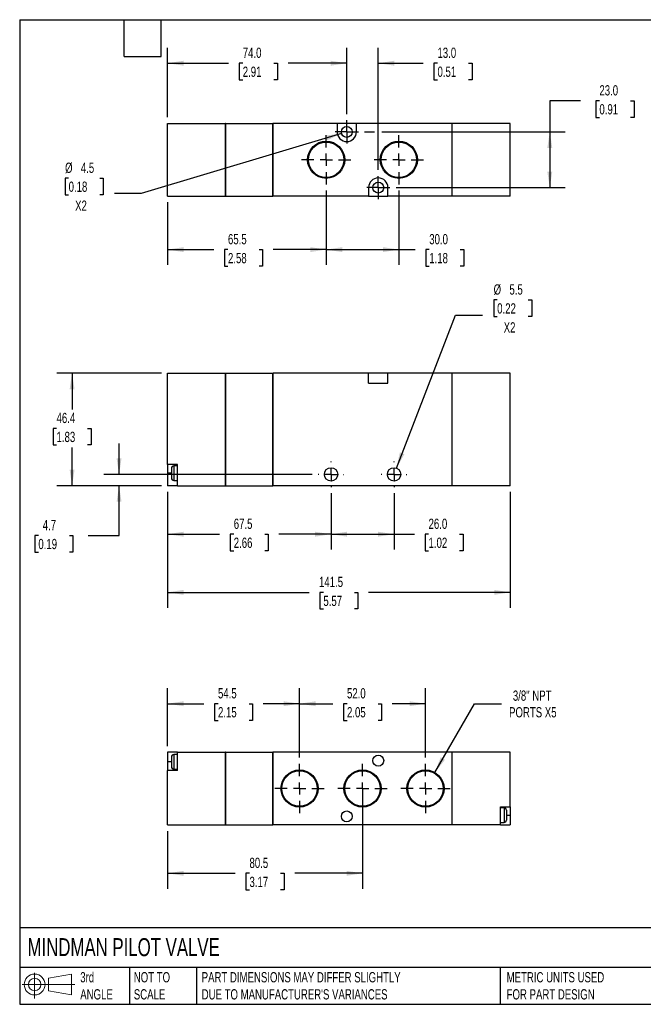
# Model space of a CAD drawing. Header units: millimetres. Extents: x 13 to 546, y 13 to 419.
# Tile 1 of 2: x 13 to 270, y 13 to 419. Entities that reach past the tile are written whole.
import ezdxf

# ---------------------------------------------------------------- set-up
doc = ezdxf.new("R2010")
doc.units = ezdxf.units.MM
doc.header["$LTSCALE"] = 2
doc.linetypes.add('SLD-Center', pattern=[19.05, 15.24, -1.27, 1.27, -1.27])
doc.linetypes.add('SLD-Solid', pattern=[0])
doc.layers.add('CENTER', color=40, linetype='SLD-Center')
doc.layers.add('SLD-DEFPOINTS', color=7, linetype='Continuous')
doc.layers.add('DIMENSIONS', color=140, linetype='SLD-Solid', lineweight=25)
doc.layers.add('TEXT', color=140, linetype='SLD-Solid', lineweight=25)
doc.styles.add('SLDTEXTSTYLE0', font='TXT', dxfattribs={"width": 0.7})
doc.dimstyles.new('SLDDIMSTYLE0', dxfattribs={"dimtxt": 4.316016, "dimasz": 6.604, "dimexe": 0, "dimexo": 0.0625, "dimgap": 1.079004, "dimtad": 0, "dimtih": 1, "dimtoh": 1, "dimdec": 1, "dimrnd": 1e-09, "dimzin": 12, "dimdsep": 46, "dimtxsty": 'SLDTEXTSTYLE0', "dimsah": 1, "dimcen": 0.09, "dimadec": 0, "dimazin": 3, "dimtfac": 1, "dimtdec": 1, "dimtmove": 0, "dimatfit": 0, "dimfxl": 0, "dimfrac": 2, "dimtolj": 1, "dimtzin": 12, "dimarcsym": 0})
doc.dimstyles.new('SLDDIMSTYLE1', dxfattribs={"dimtxt": 4.316016, "dimasz": 6.604, "dimexe": 0, "dimexo": 0.0625, "dimgap": 1.079004, "dimtad": 0, "dimtih": 1, "dimtoh": 1, "dimdec": 1, "dimrnd": 1e-09, "dimzin": 12, "dimdsep": 46, "dimtxsty": 'SLDTEXTSTYLE0', "dimsah": 1, "dimcen": 0.09, "dimadec": 0, "dimazin": 3, "dimtfac": 1, "dimtdec": 1, "dimtofl": 0, "dimtmove": 0, "dimatfit": 3, "dimfxl": 0, "dimfrac": 2, "dimtolj": 1, "dimtzin": 12, "dimarcsym": 0})
doc.dimstyles.new('SLDDIMSTYLE2', dxfattribs={"dimtxt": 4.316016, "dimasz": 6.604, "dimexe": 0, "dimexo": 0.0625, "dimgap": 1.079004, "dimtad": 0, "dimtih": 1, "dimtoh": 1, "dimdec": 1, "dimrnd": 1e-09, "dimzin": 4, "dimdsep": 46, "dimtxsty": 'SLDTEXTSTYLE0', "dimsah": 1, "dimcen": 0.09, "dimadec": 0, "dimazin": 1, "dimtfac": 1, "dimtdec": 1, "dimtofl": 0, "dimtmove": 0, "dimatfit": 3, "dimfxl": 0, "dimfrac": 2, "dimtolj": 1, "dimtzin": 12, "dimarcsym": 0})
doc.dimstyles.new('SLDDIMSTYLE3', dxfattribs={"dimtxt": 4.316016, "dimasz": 6.604, "dimexe": 0, "dimexo": 0.0625, "dimgap": 1.079004, "dimtad": 0, "dimtih": 1, "dimtoh": 1, "dimdec": 1, "dimrnd": 1e-09, "dimzin": 12, "dimdsep": 46, "dimtxsty": 'SLDTEXTSTYLE0', "dimsah": 1, "dimcen": 0, "dimadec": 0, "dimazin": 3, "dimtfac": 1, "dimtdec": 1, "dimtofl": 0, "dimtmove": 0, "dimatfit": 3, "dimfxl": 0, "dimfrac": 2, "dimtolj": 1, "dimtzin": 12, "dimarcsym": 0})
doc.dimstyles.new('SLDDIMSTYLE4', dxfattribs={"dimtxt": 4.316016, "dimasz": 6.604, "dimexe": 0, "dimexo": 0.0625, "dimgap": 1.079004, "dimtad": 0, "dimtih": 1, "dimtoh": 1, "dimdec": 1, "dimrnd": 1e-09, "dimzin": 12, "dimdsep": 46, "dimtxsty": 'SLDTEXTSTYLE0', "dimsah": 1, "dimcen": 0, "dimadec": 0, "dimazin": 3, "dimtfac": 1, "dimtdec": 1, "dimtofl": 0, "dimtmove": 0, "dimatfit": 3, "dimfxl": 0, "dimfrac": 2, "dimtolj": 1, "dimtzin": 12, "dimarcsym": 0})
doc.dimstyles.new('SLDDIMSTYLE5', dxfattribs={"dimtxt": 4.316016, "dimasz": 6.604, "dimexe": 0, "dimexo": 0.0625, "dimgap": 1.079004, "dimtad": 0, "dimtih": 1, "dimtoh": 1, "dimdec": 1, "dimrnd": 1e-09, "dimzin": 4, "dimdsep": 46, "dimtxsty": 'SLDTEXTSTYLE0', "dimsah": 1, "dimcen": 0.09, "dimadec": 0, "dimazin": 1, "dimtfac": 1, "dimtdec": 1, "dimtmove": 0, "dimatfit": 0, "dimfxl": 0, "dimfrac": 2, "dimtolj": 1, "dimtzin": 12, "dimarcsym": 0})

# ---------------------------------------------------------------- blocks, each defined once
blk = doc.blocks.new('Block11')
at = {"color": 7, "linetype": 'SLD-Solid', "lineweight": 18}
for p, q in [((5.18, 10.62), (5.18, 0)), ((10.96, 8.33), (20.35, 10.06)), ((10.96, 3.19), (10.96, 8.33)), ((20.35, 10.06), (20.35, 1.46)), ((0, 5.76), (21.75, 5.76)), ((10.96, 3.19), (20.35, 1.46))]:
    blk.add_line(p, q, dxfattribs=at)
for radius in [4.3, 2.57]:
    blk.add_circle((5.18, 5.76), radius, dxfattribs=at)
blk = doc.blocks.new('Block12')
at = {"layer": 'SLD-DEFPOINTS'}
blk.add_blockref('Block11', (0, 0), dxfattribs=at)
blk = doc.blocks.new('_D')
at = {"layer": 'DIMENSIONS'}
for p, q in [((53.72, 231.44), (53.72, 244.14)), ((133.39, 231.44), (47.37, 231.44)), ((71.18, 226.74), (47.37, 226.74)), ((53.72, 206.21), (53.72, 226.74)), ((20.41, 206.21), (18.96, 206.21)), ((18.96, 206.21), (18.96, 199.35)), ((33.24, 206.21), (34.69, 206.21)), ((34.69, 206.21), (34.69, 199.35)), ((41.02, 206.21), (53.72, 206.21)), ((18.96, 199.35), (20.41, 199.35)), ((34.69, 199.35), (33.24, 199.35))]:
    blk.add_line(p, q, dxfattribs=at)
for points in [[(53.72, 231.44), (54.74, 238.04), (52.7, 238.04)], [(53.72, 226.74), (52.7, 220.13), (54.74, 220.13)]]:
    blk.add_solid(points, dxfattribs=at)
at = {"layer": 'DIMENSIONS', "char_height": 4.233, "attachment_point": 1, "style": 'SLDTEXTSTYLE0'}
for s, insert in [('4.7', (22.21, 212.63)), ('0.19', (20.41, 204.81))]:
    blk.add_mtext(s, dxfattribs=dict(at, insert=insert))
blk = doc.blocks.new('_D_1')
at = {"layer": 'DIMENSIONS'}
for p, q in [((71.18, 273.14), (27.98, 273.14)), ((34.33, 273.14), (34.33, 258.24)), ((27.92, 250.41), (26.47, 250.41)), ((26.47, 250.41), (26.47, 243.56)), ((40.74, 250.41), (42.19, 250.41)), ((42.19, 250.41), (42.19, 243.56)), ((26.47, 243.56), (27.92, 243.56)), ((34.33, 226.74), (34.33, 242.59)), ((42.19, 243.56), (40.74, 243.56)), ((71.18, 226.74), (27.98, 226.74))]:
    blk.add_line(p, q, dxfattribs=at)
for points in [[(34.33, 273.14), (33.31, 266.53), (35.35, 266.53)], [(34.33, 226.74), (35.35, 233.34), (33.31, 233.34)]]:
    blk.add_solid(points, dxfattribs=at)
at = {"layer": 'DIMENSIONS', "char_height": 4.233, "attachment_point": 1, "style": 'SLDTEXTSTYLE0'}
for s, insert in [('46.4', (27.92, 256.84)), ('1.83', (27.92, 249.01))]:
    blk.add_mtext(s, dxfattribs=dict(at, insert=insert))
blk = doc.blocks.new('_D_2')
at = {"layer": 'DIMENSIONS'}
for p, q in [((73.72, 224.2), (73.72, 200.39)), ((141.22, 223.61), (141.22, 200.39)), ((73.72, 206.74), (95.21, 206.74)), ((101.06, 206.74), (99.61, 206.74)), ((99.61, 206.74), (99.61, 199.88)), ((113.88, 206.74), (115.33, 206.74)), ((115.33, 206.74), (115.33, 199.88)), ((141.22, 206.74), (119.73, 206.74)), ((99.61, 199.88), (101.06, 199.88)), ((115.33, 199.88), (113.88, 199.88))]:
    blk.add_line(p, q, dxfattribs=at)
for points in [[(73.72, 206.74), (80.32, 205.72), (80.32, 207.75)], [(141.22, 206.74), (134.62, 207.75), (134.62, 205.72)]]:
    blk.add_solid(points, dxfattribs=at)
at = {"layer": 'DIMENSIONS', "char_height": 4.233, "attachment_point": 1, "style": 'SLDTEXTSTYLE0'}
for s, insert in [('67.5', (101.06, 213.16)), ('2.66', (101.06, 205.33))]:
    blk.add_mtext(s, dxfattribs=dict(at, insert=insert))
blk = doc.blocks.new('_D_3')
at = {"layer": 'DIMENSIONS'}
for p, q in [((141.22, 223.61), (141.22, 200.39)), ((167.22, 223.61), (167.22, 200.39)), ((141.22, 206.74), (167.22, 206.74)), ((167.22, 206.74), (175.63, 206.74)), ((181.48, 206.74), (180.03, 206.74)), ((180.03, 206.74), (180.03, 199.88)), ((194.3, 206.74), (195.75, 206.74)), ((195.75, 206.74), (195.75, 199.88)), ((180.03, 199.88), (181.48, 199.88)), ((195.75, 199.88), (194.3, 199.88))]:
    blk.add_line(p, q, dxfattribs=at)
for points in [[(141.22, 206.74), (147.82, 205.72), (147.82, 207.75)], [(167.22, 206.74), (160.62, 207.75), (160.62, 205.72)]]:
    blk.add_solid(points, dxfattribs=at)
at = {"layer": 'DIMENSIONS', "char_height": 4.233, "attachment_point": 1, "style": 'SLDTEXTSTYLE0'}
for s, insert in [('26.0', (181.48, 213.16)), ('1.02', (181.48, 205.33))]:
    blk.add_mtext(s, dxfattribs=dict(at, insert=insert))
blk = doc.blocks.new('_D_4')
at = {"layer": 'DIMENSIONS'}
for p, q in [((209.81, 303.45), (208.36, 303.45)), ((208.36, 303.45), (208.36, 296.59)), ((222.63, 303.45), (224.08, 303.45)), ((224.08, 303.45), (224.08, 296.59)), ((168.21, 234), (192.62, 297.18)), ((192.62, 297.18), (203.73, 297.18)), ((208.36, 296.59), (209.81, 296.59)), ((224.08, 296.59), (222.63, 296.59))]:
    blk.add_line(p, q, dxfattribs=at)
blk.add_solid([(168.21, 234), (171.54, 239.8), (169.64, 240.53)], dxfattribs=at)
at = {"layer": 'DIMENSIONS', "char_height": 4.233, "attachment_point": 1, "style": 'SLDTEXTSTYLE0'}
for s, insert in [('%%c', (208.34, 309.87)), ('5.5', (214.86, 309.87)), ('0.22', (209.81, 302.05)), ('X2', (212.49, 294.22))]:
    blk.add_mtext(s, dxfattribs=dict(at, insert=insert))
blk = doc.blocks.new('_D_5')
at = {"layer": 'DIMENSIONS'}
for p, q in [((73.72, 224.2), (73.72, 176.39)), ((215.22, 224.2), (215.22, 176.39)), ((73.72, 182.74), (132.21, 182.74)), ((138.06, 182.74), (136.61, 182.74)), ((136.61, 182.74), (136.61, 175.88)), ((150.88, 182.74), (152.33, 182.74)), ((152.33, 182.74), (152.33, 175.88)), ((215.22, 182.74), (156.73, 182.74)), ((136.61, 175.88), (138.06, 175.88)), ((152.33, 175.88), (150.88, 175.88))]:
    blk.add_line(p, q, dxfattribs=at)
for points in [[(73.72, 182.74), (80.32, 181.72), (80.32, 183.75)], [(215.22, 182.74), (208.62, 183.75), (208.62, 181.72)]]:
    blk.add_solid(points, dxfattribs=at)
at = {"layer": 'DIMENSIONS', "char_height": 4.233, "attachment_point": 1, "style": 'SLDTEXTSTYLE0'}
for s, insert in [('141.5', (136.26, 189.16)), ('5.57', (138.06, 181.33))]:
    blk.add_mtext(s, dxfattribs=dict(at, insert=insert))
blk = doc.blocks.new('SW_CENTERMARKSYMBOL_0')
at = {"layer": 'CENTER', "color": 0}
for p, q in [((0, 5.08), (0, 5.29)), ((-5.08, 0), (-5.29, 0)), ((0, 0), (-2.54, 0)), ((0, 0), (0, 2.54)), ((0, 0), (0, -2.54)), ((0, 0), (2.54, 0)), ((5.08, 0), (5.29, 0)), ((0, -5.08), (0, -5.29))]:
    blk.add_line(p, q, dxfattribs=at)
blk = doc.blocks.new('SW_CENTERMARKSYMBOL_1')
at = {"layer": 'CENTER', "color": 0}
for p, q in [((0, 5.08), (0, 5.29)), ((-5.08, 0), (-5.29, 0)), ((0, 0), (-2.54, 0)), ((0, 0), (0, 2.54)), ((0, 0), (0, -2.54)), ((0, 0), (2.54, 0)), ((5.08, 0), (5.29, 0)), ((0, -5.08), (0, -5.29))]:
    blk.add_line(p, q, dxfattribs=at)
blk = doc.blocks.new('_D_9')
at = {"layer": 'DIMENSIONS'}
for p, q in [((139.22, 348.54), (139.22, 317.86)), ((73.72, 343.75), (73.72, 317.86)), ((73.72, 324.21), (92.83, 324.21)), ((98.68, 324.21), (97.23, 324.21)), ((97.23, 324.21), (97.23, 317.35)), ((111.51, 324.21), (112.95, 324.21)), ((112.95, 324.21), (112.95, 317.35)), ((139.22, 324.21), (117.35, 324.21)), ((97.23, 317.35), (98.68, 317.35)), ((112.95, 317.35), (111.51, 317.35))]:
    blk.add_line(p, q, dxfattribs=at)
for points in [[(73.72, 324.21), (80.32, 323.19), (80.32, 325.22)], [(139.22, 324.21), (132.62, 325.22), (132.62, 323.19)]]:
    blk.add_solid(points, dxfattribs=at)
at = {"layer": 'DIMENSIONS', "char_height": 4.233, "attachment_point": 1, "style": 'SLDTEXTSTYLE0'}
for s, insert in [('65.5', (98.68, 330.63)), ('2.58', (98.68, 322.81))]:
    blk.add_mtext(s, dxfattribs=dict(at, insert=insert))
blk = doc.blocks.new('_D_10')
at = {"layer": 'DIMENSIONS'}
for p, q in [((139.22, 348.54), (139.22, 317.86)), ((169.22, 348.54), (169.22, 317.86)), ((139.22, 324.21), (169.22, 324.21)), ((169.22, 324.21), (175.91, 324.21)), ((181.76, 324.21), (180.31, 324.21)), ((180.31, 324.21), (180.31, 317.35)), ((194.58, 324.21), (196.03, 324.21)), ((196.03, 324.21), (196.03, 317.35)), ((180.31, 317.35), (181.76, 317.35)), ((196.03, 317.35), (194.58, 317.35))]:
    blk.add_line(p, q, dxfattribs=at)
for points in [[(139.22, 324.21), (145.82, 323.19), (145.82, 325.22)], [(169.22, 324.21), (162.62, 325.22), (162.62, 323.19)]]:
    blk.add_solid(points, dxfattribs=at)
at = {"layer": 'DIMENSIONS', "char_height": 4.233, "attachment_point": 1, "style": 'SLDTEXTSTYLE0'}
for s, insert in [('30.0', (181.76, 330.63)), ('1.18', (181.76, 322.81))]:
    blk.add_mtext(s, dxfattribs=dict(at, insert=insert))
blk = doc.blocks.new('_D_11')
at = {"layer": 'DIMENSIONS'}
for p, q in [((147.72, 380.12), (147.72, 407.49)), ((160.72, 357.12), (160.72, 407.49)), ((147.72, 401.14), (135.02, 401.14)), ((160.72, 401.14), (179.31, 401.14)), ((185.16, 401.14), (183.71, 401.14)), ((183.71, 401.14), (183.71, 394.28)), ((197.98, 401.14), (199.43, 401.14)), ((199.43, 401.14), (199.43, 394.28)), ((183.71, 394.28), (185.16, 394.28)), ((199.43, 394.28), (197.98, 394.28))]:
    blk.add_line(p, q, dxfattribs=at)
for points in [[(147.72, 401.14), (141.12, 402.15), (141.12, 400.12)], [(160.72, 401.14), (167.32, 400.12), (167.32, 402.15)]]:
    blk.add_solid(points, dxfattribs=at)
at = {"layer": 'DIMENSIONS', "char_height": 4.233, "attachment_point": 1, "style": 'SLDTEXTSTYLE0'}
for s, insert in [('13.0', (185.16, 407.56)), ('0.51', (185.16, 399.74))]:
    blk.add_mtext(s, dxfattribs=dict(at, insert=insert))
blk = doc.blocks.new('_D_12')
at = {"layer": 'DIMENSIONS'}
for p, q in [((73.72, 378.83), (73.72, 407.49)), ((147.72, 380.12), (147.72, 407.49)), ((73.72, 401.14), (98.93, 401.14)), ((104.78, 401.14), (103.33, 401.14)), ((103.33, 401.14), (103.33, 394.28)), ((117.61, 401.14), (119.06, 401.14)), ((119.06, 401.14), (119.06, 394.28)), ((147.72, 401.14), (123.46, 401.14)), ((103.33, 394.28), (104.78, 394.28)), ((119.06, 394.28), (117.61, 394.28))]:
    blk.add_line(p, q, dxfattribs=at)
for points in [[(73.72, 401.14), (80.32, 400.12), (80.32, 402.15)], [(147.72, 401.14), (141.12, 402.15), (141.12, 400.12)]]:
    blk.add_solid(points, dxfattribs=at)
at = {"layer": 'DIMENSIONS', "char_height": 4.233, "attachment_point": 1, "style": 'SLDTEXTSTYLE0'}
for s, insert in [('74.0', (104.78, 407.56)), ('2.91', (104.78, 399.74))]:
    blk.add_mtext(s, dxfattribs=dict(at, insert=insert))
blk = doc.blocks.new('_D_13')
at = {"layer": 'DIMENSIONS'}
for p, q in [((145.56, 372.15), (62.91, 347.41)), ((32.9, 353.68), (31.45, 353.68)), ((31.45, 353.68), (31.45, 346.82)), ((45.72, 353.68), (47.17, 353.68)), ((47.17, 353.68), (47.17, 346.82)), ((31.45, 346.82), (32.9, 346.82)), ((47.17, 346.82), (45.72, 346.82)), ((62.91, 347.41), (51.8, 347.41))]:
    blk.add_line(p, q, dxfattribs=at)
blk.add_solid([(145.56, 372.15), (138.95, 371.23), (139.53, 369.28)], dxfattribs=at)
at = {"layer": 'DIMENSIONS', "char_height": 4.233, "attachment_point": 1, "style": 'SLDTEXTSTYLE0'}
for s, insert in [('%%c', (31.43, 360.1)), ('4.5', (37.95, 360.1)), ('0.18', (32.9, 352.28)), ('X2', (35.58, 344.45))]:
    blk.add_mtext(s, dxfattribs=dict(at, insert=insert))
blk = doc.blocks.new('_D_14')
at = {"layer": 'DIMENSIONS'}
for p, q in [((244.22, 385.64), (231.52, 385.64)), ((231.52, 385.64), (231.52, 372.79)), ((252, 385.64), (250.55, 385.64)), ((250.55, 385.64), (250.55, 378.78)), ((264.83, 385.64), (266.28, 385.64)), ((266.28, 385.64), (266.28, 378.78)), ((250.55, 378.78), (252, 378.78)), ((266.28, 378.78), (264.83, 378.78)), ((155.05, 372.79), (159.2, 372.79)), ((162.24, 372.79), (237.87, 372.79)), ((231.52, 372.79), (231.52, 349.79)), ((168.05, 349.79), (237.87, 349.79))]:
    blk.add_line(p, q, dxfattribs=at)
for points in [[(231.52, 372.79), (230.5, 366.19), (232.54, 366.19)], [(231.52, 349.79), (232.54, 356.4), (230.5, 356.4)]]:
    blk.add_solid(points, dxfattribs=at)
at = {"layer": 'DIMENSIONS', "char_height": 4.233, "attachment_point": 1, "style": 'SLDTEXTSTYLE0'}
for s, insert in [('23.0', (252, 392.06)), ('0.91', (252, 384.24))]:
    blk.add_mtext(s, dxfattribs=dict(at, insert=insert))
blk = doc.blocks.new('SW_CENTERMARKSYMBOL_5')
at = {"layer": 'CENTER', "color": 0}
for p, q in [((0, 2.54), (0, 4.79)), ((-2.54, 0), (-4.79, 0)), ((0, 0), (-2.54, 0)), ((0, 0), (0, 2.54)), ((0, 0), (0, -2.54)), ((0, 0), (2.54, 0)), ((2.54, 0), (4.79, 0)), ((0, -2.54), (0, -4.79))]:
    blk.add_line(p, q, dxfattribs=at)
blk = doc.blocks.new('SW_CENTERMARKSYMBOL_6')
at = {"layer": 'CENTER', "color": 0}
for p, q in [((0, 2.54), (0, 4.79)), ((-2.54, 0), (-4.79, 0)), ((0, 0), (-2.54, 0)), ((0, 0), (0, 2.54)), ((0, 0), (0, -2.54)), ((0, 0), (2.54, 0)), ((2.54, 0), (4.79, 0)), ((0, -2.54), (0, -4.79))]:
    blk.add_line(p, q, dxfattribs=at)
blk = doc.blocks.new('SW_CENTERMARKSYMBOL_7')
at = {"layer": 'CENTER', "color": 0}
for p, q in [((0, 5.08), (0, 10.21)), ((-5.08, 0), (-10.21, 0)), ((0, 0), (-2.54, 0)), ((0, 0), (0, 2.54)), ((0, 0), (0, -2.54)), ((0, 0), (2.54, 0)), ((5.08, 0), (10.21, 0)), ((0, -5.08), (0, -10.21))]:
    blk.add_line(p, q, dxfattribs=at)
blk = doc.blocks.new('SW_CENTERMARKSYMBOL_8')
at = {"layer": 'CENTER', "color": 0}
for p, q in [((0, 5.08), (0, 10.21)), ((-5.08, 0), (-10.21, 0)), ((0, 0), (-2.54, 0)), ((0, 0), (0, 2.54)), ((0, 0), (0, -2.54)), ((0, 0), (2.54, 0)), ((5.08, 0), (10.21, 0)), ((0, -5.08), (0, -10.21))]:
    blk.add_line(p, q, dxfattribs=at)
blk = doc.blocks.new('_D_15')
at = {"layer": 'DIMENSIONS'}
for p, q in [((73.72, 119.31), (73.72, 143.12)), ((128.22, 114.52), (128.22, 143.12)), ((73.72, 136.77), (88.71, 136.77)), ((94.56, 136.77), (93.11, 136.77)), ((93.11, 136.77), (93.11, 129.91)), ((107.38, 136.77), (108.83, 136.77)), ((108.83, 136.77), (108.83, 129.91)), ((128.22, 136.77), (113.23, 136.77)), ((93.11, 129.91), (94.56, 129.91)), ((108.83, 129.91), (107.38, 129.91))]:
    blk.add_line(p, q, dxfattribs=at)
for points in [[(73.72, 136.77), (80.32, 135.75), (80.32, 137.78)], [(128.22, 136.77), (121.62, 137.78), (121.62, 135.75)]]:
    blk.add_solid(points, dxfattribs=at)
at = {"layer": 'DIMENSIONS', "char_height": 4.233, "attachment_point": 1, "style": 'SLDTEXTSTYLE0'}
for s, insert in [('54.5', (94.56, 143.19)), ('2.15', (94.56, 135.36))]:
    blk.add_mtext(s, dxfattribs=dict(at, insert=insert))
blk = doc.blocks.new('_D_16')
at = {"layer": 'DIMENSIONS'}
for p, q in [((128.22, 114.52), (128.22, 143.12)), ((180.22, 114.52), (180.22, 143.12)), ((128.22, 136.77), (141.96, 136.77)), ((147.81, 136.77), (146.36, 136.77)), ((146.36, 136.77), (146.36, 129.91)), ((160.63, 136.77), (162.08, 136.77)), ((162.08, 136.77), (162.08, 129.91)), ((180.22, 136.77), (166.48, 136.77)), ((146.36, 129.91), (147.81, 129.91)), ((162.08, 129.91), (160.63, 129.91))]:
    blk.add_line(p, q, dxfattribs=at)
for points in [[(128.22, 136.77), (134.82, 135.75), (134.82, 137.78)], [(180.22, 136.77), (173.62, 137.78), (173.62, 135.75)]]:
    blk.add_solid(points, dxfattribs=at)
at = {"layer": 'DIMENSIONS', "char_height": 4.233, "attachment_point": 1, "style": 'SLDTEXTSTYLE0'}
for s, insert in [('52.0', (147.81, 143.19)), ('2.05', (147.81, 135.36))]:
    blk.add_mtext(s, dxfattribs=dict(at, insert=insert))
blk = doc.blocks.new('_D_17')
at = {"layer": 'DIMENSIONS'}
for p, q in [((154.22, 99.23), (154.22, 60.42)), ((73.72, 84.23), (73.72, 60.42)), ((73.72, 66.77), (101.71, 66.77)), ((107.56, 66.77), (106.11, 66.77)), ((106.11, 66.77), (106.11, 59.91)), ((120.38, 66.77), (121.83, 66.77)), ((121.83, 66.77), (121.83, 59.91)), ((154.22, 66.77), (126.23, 66.77)), ((106.11, 59.91), (107.56, 59.91)), ((121.83, 59.91), (120.38, 59.91))]:
    blk.add_line(p, q, dxfattribs=at)
for points in [[(73.72, 66.77), (80.32, 65.75), (80.32, 67.78)], [(154.22, 66.77), (147.62, 67.78), (147.62, 65.75)]]:
    blk.add_solid(points, dxfattribs=at)
at = {"layer": 'DIMENSIONS', "char_height": 4.233, "attachment_point": 1, "style": 'SLDTEXTSTYLE0'}
for s, insert in [('80.5', (107.56, 73.19)), ('3.17', (107.56, 65.36))]:
    blk.add_mtext(s, dxfattribs=dict(at, insert=insert))
blk = doc.blocks.new('_D_18')
at = {"layer": 'DIMENSIONS'}
for p, q in [((184.06, 108.41), (200.43, 136.77)), ((200.43, 136.77), (211.54, 136.77))]:
    blk.add_line(p, q, dxfattribs=at)
blk.add_solid([(184.06, 108.41), (188.24, 113.62), (186.48, 114.64)], dxfattribs=at)
at = {"layer": 'DIMENSIONS', "char_height": 4.233, "attachment_point": 1, "style": 'SLDTEXTSTYLE0'}
for s, insert in [('3/8" NPT', (216.28, 142.22)), ('PORTS X5', (214.71, 135.36))]:
    blk.add_mtext(s, dxfattribs=dict(at, insert=insert))
blk = doc.blocks.new('SW_CENTERMARKSYMBOL_9')
at = {"layer": 'CENTER', "color": 0}
for p, q in [((0, 5.08), (0, 10.21)), ((-5.08, 0), (-10.21, 0)), ((0, 0), (-2.54, 0)), ((0, 0), (0, 2.54)), ((0, 0), (0, -2.54)), ((0, 0), (2.54, 0)), ((5.08, 0), (10.21, 0)), ((0, -5.08), (0, -10.21))]:
    blk.add_line(p, q, dxfattribs=at)
blk = doc.blocks.new('SW_CENTERMARKSYMBOL_10')
at = {"layer": 'CENTER', "color": 0}
for p, q in [((0, 5.08), (0, 10.21)), ((-5.08, 0), (-10.21, 0)), ((0, 0), (-2.54, 0)), ((0, 0), (0, 2.54)), ((0, 0), (0, -2.54)), ((0, 0), (2.54, 0)), ((5.08, 0), (10.21, 0)), ((0, -5.08), (0, -10.21))]:
    blk.add_line(p, q, dxfattribs=at)
blk = doc.blocks.new('SW_CENTERMARKSYMBOL_11')
at = {"layer": 'CENTER', "color": 0}
for p, q in [((0, 5.08), (0, 10.21)), ((-5.08, 0), (-10.21, 0)), ((0, 0), (-2.54, 0)), ((0, 0), (0, 2.54)), ((0, 0), (0, -2.54)), ((0, 0), (2.54, 0)), ((5.08, 0), (10.21, 0)), ((0, -5.08), (0, -10.21))]:
    blk.add_line(p, q, dxfattribs=at)

msp = doc.modelspace()

# ---------------------------------------------------------------- linework, layer by layer
for p, q in [((73.72, 376.29), (97.72, 376.29)), ((73.72, 346.29), (73.72, 376.29)), ((97.72, 346.29), (97.72, 376.29)), ((97.77, 376.24), (97.72, 376.24)), ((97.77, 376.29), (117.22, 376.29)), ((97.77, 346.29), (97.77, 376.29)), ((117.22, 346.29), (117.22, 376.29)), ((117.27, 376.24), (117.22, 376.24)), ((143.72, 376.29), (117.27, 376.29)), ((117.27, 346.29), (117.27, 376.29)), ((143.72, 376.29), (143.72, 372.79)), ((151.72, 376.29), (143.72, 376.29)), ((191.17, 376.29), (151.72, 376.29)), ((151.72, 372.79), (151.72, 376.29)), ((191.17, 346.29), (191.17, 376.29)), ((191.17, 376.24), (191.27, 376.24)), ((191.27, 346.29), (191.27, 376.29)), ((215.22, 376.29), (191.27, 376.29)), ((215.22, 346.29), (215.22, 376.29)), ((156.72, 349.79), (156.72, 346.29)), ((164.72, 346.29), (164.72, 349.79)), ((73.72, 346.29), (97.72, 346.29)), ((97.77, 346.34), (97.72, 346.34)), ((97.77, 346.29), (117.22, 346.29)), ((117.27, 346.34), (117.22, 346.34)), ((156.72, 346.29), (117.27, 346.29)), ((156.72, 346.29), (164.72, 346.29)), ((191.17, 346.29), (164.72, 346.29)), ((191.17, 346.34), (191.27, 346.34)), ((215.22, 346.29), (191.27, 346.29)), ((73.72, 273.14), (97.72, 273.14)), ((73.72, 235.44), (73.72, 273.14)), ((97.72, 226.74), (97.72, 273.14)), ((97.77, 273.09), (97.72, 273.09)), ((97.77, 273.14), (117.22, 273.14)), ((97.77, 226.74), (97.77, 273.14)), ((117.22, 226.74), (117.22, 273.14)), ((117.27, 273.09), (117.22, 273.09)), ((117.27, 226.74), (117.27, 273.14)), ((156.72, 273.14), (117.27, 273.14)), ((156.72, 269.14), (156.72, 273.14)), ((164.72, 273.14), (156.72, 273.14)), ((164.72, 269.14), (164.72, 273.14)), ((191.17, 273.14), (164.72, 273.14)), ((191.17, 226.74), (191.17, 273.14)), ((191.17, 273.09), (191.27, 273.09)), ((191.27, 226.74), (191.27, 273.14)), ((215.22, 273.14), (191.27, 273.14)), ((215.22, 226.74), (215.22, 273.14)), ((156.72, 269.14), (164.72, 269.14)), ((77.82, 235.44), (73.72, 235.44)), ((73.72, 235.44), (73.72, 231.94)), ((73.72, 231.94), (73.72, 226.74)), ((75.32, 231.94), (73.72, 231.94)), ((75.32, 233.94), (75.32, 229.94)), ((77.82, 234.94), (76.32, 234.94)), ((76.32, 234.94), (76.32, 228.94)), ((77.82, 226.74), (77.82, 235.44)), ((76.32, 228.94), (77.82, 228.94)), ((77.82, 226.74), (73.72, 226.74)), ((77.82, 226.74), (97.72, 226.74)), ((97.77, 226.79), (97.72, 226.79)), ((97.77, 226.74), (117.22, 226.74)), ((117.27, 226.79), (117.22, 226.79)), ((191.17, 226.74), (117.27, 226.74)), ((191.17, 226.79), (191.27, 226.79)), ((215.22, 226.74), (191.27, 226.74)), ((77.82, 116.77), (73.72, 116.77)), ((73.72, 116.77), (73.72, 112.77)), ((75.32, 114.77), (75.32, 110.77)), ((77.82, 115.77), (76.32, 115.77)), ((76.32, 115.77), (76.32, 109.77)), ((77.82, 116.77), (97.72, 116.77)), ((77.82, 109.27), (77.82, 116.77)), ((97.72, 86.77), (97.72, 116.77)), ((97.77, 116.72), (97.72, 116.72)), ((97.77, 116.77), (117.22, 116.77)), ((97.77, 86.77), (97.77, 116.77)), ((117.22, 86.77), (117.22, 116.77)), ((117.27, 116.72), (117.22, 116.72)), ((191.17, 116.77), (117.27, 116.77)), ((117.27, 86.77), (117.27, 116.77)), ((191.17, 86.77), (191.17, 116.77)), ((191.17, 116.72), (191.27, 116.72)), ((191.27, 86.77), (191.27, 116.77)), ((215.22, 116.77), (191.27, 116.77)), ((215.22, 94.27), (215.22, 116.77)), ((73.72, 112.77), (73.72, 109.27)), ((75.32, 112.77), (73.72, 112.77)), ((76.32, 109.77), (77.82, 109.77)), ((77.82, 109.27), (73.72, 109.27)), ((73.72, 86.77), (73.72, 109.27)), ((211.12, 94.27), (215.22, 94.27)), ((211.12, 86.77), (211.12, 94.27)), ((212.62, 93.77), (211.12, 93.77)), ((212.62, 93.77), (212.62, 87.77)), ((215.22, 94.27), (215.22, 90.77)), ((213.62, 92.77), (213.62, 88.77)), ((213.62, 90.77), (215.22, 90.77)), ((215.22, 90.77), (215.22, 86.77)), ((73.72, 86.77), (97.72, 86.77)), ((97.77, 86.82), (97.72, 86.82)), ((97.77, 86.77), (117.22, 86.77)), ((117.27, 86.82), (117.22, 86.82)), ((191.17, 86.77), (117.27, 86.77)), ((191.17, 86.82), (191.27, 86.82)), ((211.12, 86.77), (191.27, 86.77)), ((211.12, 87.77), (212.62, 87.77)), ((211.12, 86.77), (215.22, 86.77))]:
    msp.add_line(p, q)
for centre, radius in [((147.72, 372.79), 2.25), ((139.22, 361.29), 7.67), ((139.22, 361.29), 7.3), ((169.22, 361.29), 7.67), ((169.22, 361.29), 7.3), ((160.72, 349.79), 2.25), ((141.22, 231.44), 2.75), ((167.22, 231.44), 2.75), ((160.72, 113.27), 2.25), ((128.22, 101.77), 7.67), ((128.22, 101.77), 7.3), ((154.22, 101.77), 7.67), ((154.22, 101.77), 7.3), ((180.22, 101.77), 7.67), ((180.22, 101.77), 7.3), ((147.72, 90.27), 2.25)]:
    msp.add_circle(centre, radius)
for centre, radius, start, end in [((147.72, 372.79), 4, 180, 0), ((160.72, 349.79), 4, 0, 180), ((76.32, 233.94), 1, 90, 180), ((76.32, 229.94), 1, 180, 270), ((76.32, 114.77), 1, 90, 180), ((76.32, 110.77), 1, 180, 270), ((212.62, 92.77), 1, 0, 90), ((212.62, 88.77), 1, 270, 0)]:
    msp.add_arc(centre, radius, start, end)
at = {"layer": 'TEXT'}
for p, q in [((12.7, 419.1), (546.1, 419.1)), ((12.7, 419.1), (12.7, 12.7)), ((55.88, 403.86), (55.88, 419.1)), ((71.12, 403.86), (71.12, 419.1)), ((55.88, 403.86), (71.12, 403.86)), ((546.1, 44.25), (12.7, 44.25)), ((546.1, 27.94), (12.7, 27.94)), ((58.09, 27.94), (58.09, 12.7)), ((85.67, 27.94), (85.67, 12.7)), ((210.97, 27.94), (210.97, 12.7)), ((12.7, 12.7), (546.1, 12.7))]:
    msp.add_line(p, q, dxfattribs=at)

# ---------------------------------------------------------------- block references
at = {"layer": 'CENTER'}
for name, p in [('SW_CENTERMARKSYMBOL_5', (147.72, 372.79)), ('SW_CENTERMARKSYMBOL_7', (139.22, 361.29)), ('SW_CENTERMARKSYMBOL_8', (169.22, 361.29)), ('SW_CENTERMARKSYMBOL_6', (160.72, 349.79)), ('SW_CENTERMARKSYMBOL_1', (141.22, 231.44)), ('SW_CENTERMARKSYMBOL_0', (167.22, 231.44)), ('SW_CENTERMARKSYMBOL_9', (128.22, 101.77)), ('SW_CENTERMARKSYMBOL_10', (154.22, 101.77)), ('SW_CENTERMARKSYMBOL_11', (180.22, 101.77))]:
    msp.add_blockref(name, p, dxfattribs=at)
at = {"layer": 'SLD-DEFPOINTS'}
msp.add_blockref('Block12', (13.68, 15.11), dxfattribs=at)

# ---------------------------------------------------------------- texts
at = {"layer": 'TEXT', "attachment_point": 1, "style": 'SLDTEXTSTYLE0'}
for s, insert, char_height in [('MINDMAN PILOT VALVE', (15.93, 40), 7.4083), ('3rd^JANGLE', (37.7, 25.99), 4.233), ('NOT TO^JSCALE', (59.81, 25.99), 4.2333), ("PART DIMENSIONS MAY DIFFER SLIGHTLY ^JDUE TO MANUFACTURER'S VARIANCES", (87.83, 25.99), 4.2333), ('METRIC UNITS USED ^JFOR PART DESIGN', (213.71, 25.99), 4.2333)]:
    msp.add_mtext(s, dxfattribs=dict(at, insert=insert, char_height=char_height))

# ---------------------------------------------------------------- dimensions: what is measured, and where the dimension line sits
at = {"layer": 'DIMENSIONS'}
for base, p1, p2, dimstyle, picture, middle in [((73.72, 401.14), (147.72, 377.58), (73.72, 376.29), 'SLDDIMSTYLE2', '_D_12', (111.2, 401.14)), ((160.72, 401.14), (147.72, 377.58), (160.72, 354.58), 'SLDDIMSTYLE5', '_D_11', (191.57, 401.14)), ((139.22, 324.21), (73.72, 346.29), (139.22, 351.08), 'SLDDIMSTYLE1', '_D_9', (105.09, 324.21)), ((169.22, 324.21), (139.22, 351.08), (169.22, 351.08), 'SLDDIMSTYLE2', '_D_10', (188.17, 324.21)), ((167.22, 206.74), (141.22, 226.15), (167.22, 226.15), 'SLDDIMSTYLE2', '_D_3', (187.89, 206.74)), ((180.22, 136.77), (128.22, 111.98), (180.22, 111.98), 'SLDDIMSTYLE2', '_D_16', (154.22, 136.77))]:
    dim = msp.add_linear_dim(base=base, p1=p1, p2=p2, dimstyle=dimstyle, dxfattribs=at)
    dim.commit()
    dim.dimension.update_dxf_attribs({"geometry": picture, "text_midpoint": middle, "dimtype": 160})
for base, p1, p2, angle, dimstyle, picture, middle in [((231.52, 349.79), (152.51, 372.79), (165.51, 349.79), 90, 'SLDDIMSTYLE2', '_D_14', (231.52, 385.64)), ((34.33, 273.14), (73.72, 226.74), (73.72, 273.14), 90, 'SLDDIMSTYLE1', '_D_1', (34.33, 250.41)), ((53.72, 231.44), (73.72, 226.74), (135.93, 231.44), 90, 'SLDDIMSTYLE0', '_D', (53.72, 206.21)), ((141.22, 206.74), (73.72, 226.74), (141.22, 226.15), 0, 'SLDDIMSTYLE1', '_D_2', (107.47, 206.74)), ((73.72, 182.74), (215.22, 226.74), (73.72, 226.74), 0, 'SLDDIMSTYLE1', '_D_5', (144.47, 182.74)), ((128.22, 136.77), (73.72, 116.77), (128.22, 111.98), 0, 'SLDDIMSTYLE1', '_D_15', (100.97, 136.77)), ((154.22, 66.77), (73.72, 86.77), (154.22, 101.77), 0, 'SLDDIMSTYLE1', '_D_17', (113.97, 66.77))]:
    dim = msp.add_linear_dim(base=base, p1=p1, p2=p2, angle=angle, dimstyle=dimstyle, dxfattribs=at)
    dim.commit()
    dim.dimension.update_dxf_attribs({"geometry": picture, "text_midpoint": middle, "dimtype": 160})
for p1, p2, picture, middle in [((149.88, 373.44), (145.56, 372.15), '_D_13', (39.31, 349.64)), ((166.23, 228.87), (168.21, 234), '_D_4', (216.22, 299.41))]:
    dim = msp.add_diameter_dim_2p(p1=p1, p2=p2, text='<>\\PX2', dimstyle='SLDDIMSTYLE3', dxfattribs=at)
    dim.commit()
    dim.dimension.update_dxf_attribs({"geometry": picture, "text_midpoint": middle, "dimtype": 163})
dim = msp.add_diameter_dim_2p(p1=(176.38, 95.12), p2=(184.06, 108.41), text='3/8" NPT\\PPORTS X5', dimstyle='SLDDIMSTYLE4', override={"dimpost": '<>'}, dxfattribs=at)
dim.commit()
dim.dimension.update_dxf_attribs({"geometry": '_D_18', "text_midpoint": (228.99, 136.77), "dimtype": 163})

doc.saveas('drawing.dxf')
